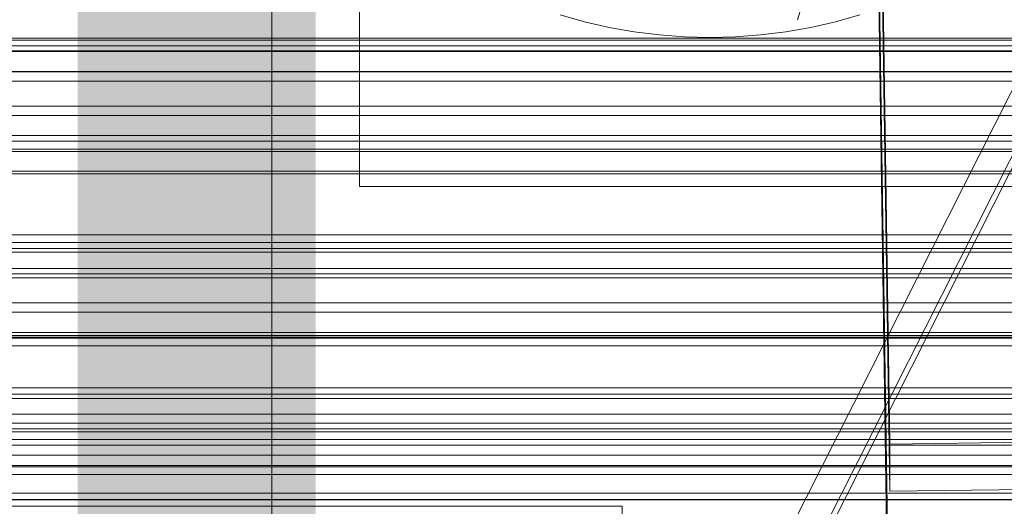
# Model space of a CAD drawing. Header units: millimetres. Extents: x -3490 to 61924, y -72580 to 6847.
# Tile 157 of 256: x 261 to 374, y -34886 to -34830. Entities that reach past the tile are written whole.
import ezdxf

# ---------------------------------------------------------------- set-up
doc = ezdxf.new("R2010")
doc.units = ezdxf.units.MM
for name, color, linetype, lineweight in [('COTAS_O', 1, 'Continuous', 0), ('COTAS_P', 1, 'Continuous', 0), ('frontal_C01', 7, 'Continuous', 0), ('frontal_C02', 7, 'Continuous', 0), ('frontal_C03', 7, 'Continuous', 0), ('frontal_C05', 7, 'Continuous', 0), ('frontal_mezcladora', 7, 'Continuous', 0), ('frontal_secador', 7, 'Continuous', 0), ('frontal_tolva-C01', 7, 'Continuous', 0)]:
    doc.layers.add(name, color=color, linetype=linetype, lineweight=lineweight)
doc.dimstyles.new('R19_100', dxfattribs={"dimtxt": 250, "dimasz": 150, "dimexe": 150, "dimexo": 80, "dimgap": 100, "dimtad": 1, "dimtih": 1, "dimtoh": 1, "dimdsep": 46, "dimcen": 0.09, "dimadec": 0, "dimazin": 0, "dimtfac": 1, "dimtdec": 4, "dimtofl": 0, "dimtmove": 0, "dimatfit": 3, "dimfxl": 1, "dimtolj": 1, "dimtzin": 0, "dimarcsym": 0})

# ---------------------------------------------------------------- blocks, each defined once
blk = doc.blocks.new('DIM_R29_52')
at = {"layer": 'COTAS_P'}
for p, q in [((-1750, -34600), (-1600, -34555)), ((2600, -34600), (2450, -34555)), ((-1750, -35500), (-1750, -34600)), ((-1750, -34600), (2600, -34600)), ((-1750, -34600), (-1600, -34645)), ((2600, -34600), (2450, -34645)), ((2600, -35500), (2600, -34600))]:
    blk.add_line(p, q, dxfattribs=at)
blk.add_text('4350 P', height=250, dxfattribs=at).set_placement((425, -34500))
blk = doc.blocks.new('DIM_R29_58')
at = {"layer": 'COTAS_P'}
for p, q in [((-150, -32300), (550, -32300)), ((550, -32300), (505, -32450)), ((550, -34900), (550, -32300)), ((550, -32300), (595, -32450)), ((550, -34900), (505, -34750)), ((550, -34900), (595, -34750)), ((-150, -34900), (550, -34900))]:
    blk.add_line(p, q, dxfattribs=at)
blk.add_text('2600 P', height=250, rotation=90, dxfattribs=at).set_placement((450, -33600))
blk = doc.blocks.new('DIM_R29_61')
at = {"layer": 'COTAS_O'}
for p, q in [((-650, -34200), (-500, -34155)), ((650, -34200), (500, -34155)), ((-650, -34900), (-650, -34200)), ((-650, -34200), (650, -34200)), ((-650, -34200), (-500, -34245)), ((650, -34200), (500, -34245)), ((650, -34900), (650, -34200))]:
    blk.add_line(p, q, dxfattribs=at)
blk.add_text('1300 O', height=250, dxfattribs=at).set_placement((0, -34100))
blk = doc.blocks.new('DIM_R29_66')
at = {"layer": 'COTAS_P'}
for p, q in [((-305, -34680), (395, -34680)), ((395, -34680), (350, -34830)), ((395, -36000), (395, -34680)), ((395, -34680), (440, -34830)), ((395, -36000), (350, -35850)), ((395, -36000), (440, -35850)), ((-305, -36000), (395, -36000))]:
    blk.add_line(p, q, dxfattribs=at)
blk.add_text('1320 P', height=250, rotation=90, dxfattribs=at).set_placement((295, -35340))

msp = doc.modelspace()

# ---------------------------------------------------------------- linework, layer by layer
at = {"layer": 'frontal_C01'}
for p, q in [((360.514, -34878.394), (357.646, -34683.283)), ((360.514, -34883.786), (357.646, -34688.676)), ((-425, -34873.219), (425, -34873.219)), ((378.512, -34878.148), (360.514, -34878.394)), ((360.514, -34878.394), (360.514, -34883.786)), ((360.514, -34883.786), (378.512, -34883.541)), ((425, -34884.775), (-425, -34884.775))]:
    msp.add_line(p, q, dxfattribs=at)
at = {"layer": 'frontal_C02'}
for p, q in [((360.514, -34906.365), (357.646, -34712.96)), ((360.514, -34912.326), (357.646, -34718.921)), ((430, -34832.309), (-430, -34832.309))]:
    msp.add_line(p, q, dxfattribs=at)
at = {"layer": 'frontal_C03'}
for p, q in [((1250, -34832.076), (-1250, -34832.076)), ((1250, -34832.957), (-1250, -34832.957)), ((1250, -34833.61), (-1250, -34833.61)), ((-1500, -34835.865), (1500, -34835.865)), ((1250, -34835.918), (-1250, -34835.918)), ((-1250, -34836.975), (1250, -34836.975)), ((1250, -34839.827), (-1250, -34839.827)), ((1250, -34840.885), (-1250, -34840.885)), ((1250, -34843.192), (-1250, -34843.192)), ((1250, -34843.845), (-1250, -34843.845)), ((1250, -34844.727), (-1250, -34844.727)), ((1500, -34847.273), (-1500, -34847.273)), ((1500, -34847.558), (-1500, -34847.558)), ((1250, -34854.533), (-1250, -34854.533)), ((1250, -34855.415), (-1250, -34855.415)), ((1250, -34856.068), (-1250, -34856.068)), ((-1500, -34858.967), (1500, -34858.967)), ((1250, -34858.375), (-1250, -34858.375)), ((-1250, -34859.433), (1250, -34859.433)), ((1250, -34862.285), (-1250, -34862.285)), ((1250, -34863.342), (-1250, -34863.342)), ((1250, -34865.65), (-1250, -34865.65)), ((1250, -34866.303), (-1250, -34866.303)), ((1250, -34867.184), (-1250, -34867.184)), ((1250, -34876.991), (-1250, -34876.991)), ((1250, -34877.872), (-1250, -34877.872)), ((1250, -34878.526), (-1250, -34878.526)), ((1250, -34880.833), (-1250, -34880.833)), ((-1250, -34881.89), (1250, -34881.89)), ((1250, -34884.742), (-1250, -34884.742))]:
    msp.add_line(p, q, dxfattribs=at)
at = {"layer": 'frontal_C05'}
for p, q in [((300, -34849), (300, -34689)), ((290, -34992), (290, -34803.5)), ((325.688, -34830.206), (322.904, -34829.423)), ((357.096, -34829.423), (354.312, -34830.206)), ((328.508, -34830.85), (325.688, -34830.206)), ((331.356, -34831.352), (328.508, -34830.85)), ((351.492, -34830.85), (348.644, -34831.352)), ((354.312, -34830.206), (351.492, -34830.85)), ((334.225, -34831.712), (331.356, -34831.352)), ((337.109, -34831.928), (334.225, -34831.712)), ((340, -34832), (337.109, -34831.928)), ((340, -34832), (342.891, -34831.928)), ((345.775, -34831.712), (342.891, -34831.928)), ((348.644, -34831.352), (345.775, -34831.712)), ((300, -34849), (375, -34849)), ((250, -34885.5), (330, -34885.5)), ((283.532, -34885.5), (283.508, -34885.5)), ((283.573, -34885.5), (283.532, -34885.5)), ((283.57, -34885.5), (283.625, -34885.5)), ((283.629, -34885.5), (283.573, -34885.5)), ((283.625, -34885.5), (283.695, -34885.5)), ((283.701, -34885.5), (283.629, -34885.5)), ((283.695, -34885.5), (283.78, -34885.5)), ((283.789, -34885.5), (283.701, -34885.5)), ((283.78, -34885.5), (283.88, -34885.5)), ((283.892, -34885.5), (283.789, -34885.5)), ((283.88, -34885.5), (283.995, -34885.5)), ((284.01, -34885.5), (283.892, -34885.5)), ((283.995, -34885.5), (284.124, -34885.5)), ((284.144, -34885.5), (284.01, -34885.5)), ((284.124, -34885.5), (284.268, -34885.5)), ((284.292, -34885.5), (284.144, -34885.5)), ((284.268, -34885.5), (284.425, -34885.5)), ((284.454, -34885.5), (284.292, -34885.5)), ((284.425, -34885.5), (284.595, -34885.5)), ((284.629, -34885.5), (284.454, -34885.5)), ((284.595, -34885.5), (284.779, -34885.5)), ((284.819, -34885.5), (284.629, -34885.5)), ((284.779, -34885.5), (284.975, -34885.5)), ((285.021, -34885.5), (284.819, -34885.5)), ((284.975, -34885.5), (285.184, -34885.5)), ((285.235, -34885.5), (285.021, -34885.5)), ((285.184, -34885.5), (285.404, -34885.5)), ((285.461, -34885.5), (285.235, -34885.5)), ((285.404, -34885.5), (285.635, -34885.5)), ((285.699, -34885.5), (285.461, -34885.5)), ((285.635, -34885.5), (285.876, -34885.5)), ((285.947, -34885.5), (285.699, -34885.5)), ((285.876, -34885.5), (286.128, -34885.5)), ((286.206, -34885.5), (285.947, -34885.5)), ((286.128, -34885.5), (286.389, -34885.5)), ((286.473, -34885.5), (286.206, -34885.5)), ((286.389, -34885.5), (286.658, -34885.5)), ((286.75, -34885.5), (286.473, -34885.5)), ((286.658, -34885.5), (286.936, -34885.5)), ((287.035, -34885.5), (286.75, -34885.5)), ((286.936, -34885.5), (287.221, -34885.5)), ((287.327, -34885.5), (287.035, -34885.5)), ((287.221, -34885.5), (287.513, -34885.5)), ((287.625, -34885.5), (287.327, -34885.5)), ((287.513, -34885.5), (287.81, -34885.5)), ((287.93, -34885.5), (287.625, -34885.5)), ((287.81, -34885.5), (288.113, -34885.5)), ((288.24, -34885.5), (287.93, -34885.5)), ((288.113, -34885.5), (288.421, -34885.5)), ((288.554, -34885.5), (288.24, -34885.5)), ((288.421, -34885.5), (288.732, -34885.5)), ((288.871, -34885.5), (288.554, -34885.5)), ((288.732, -34885.5), (289.046, -34885.5)), ((289.192, -34885.5), (288.871, -34885.5)), ((289.046, -34885.5), (289.363, -34885.5)), ((289.514, -34885.5), (289.192, -34885.5)), ((289.363, -34885.5), (289.681, -34885.5)), ((289.838, -34885.5), (289.514, -34885.5)), ((289.681, -34885.5), (290, -34885.5)), ((290.162, -34885.5), (289.838, -34885.5)), ((290, -34885.5), (290.319, -34885.5)), ((290.486, -34885.5), (290.162, -34885.5)), ((290.319, -34885.5), (290.637, -34885.5)), ((290.808, -34885.5), (290.486, -34885.5)), ((290.637, -34885.5), (290.954, -34885.5)), ((291.129, -34885.5), (290.808, -34885.5)), ((290.954, -34885.5), (291.268, -34885.5)), ((291.446, -34885.5), (291.129, -34885.5)), ((291.268, -34885.5), (291.579, -34885.5)), ((291.76, -34885.5), (291.446, -34885.5)), ((291.579, -34885.5), (291.887, -34885.5)), ((292.07, -34885.5), (291.76, -34885.5)), ((291.887, -34885.5), (292.19, -34885.5)), ((292.375, -34885.5), (292.07, -34885.5)), ((292.19, -34885.5), (292.487, -34885.5)), ((292.673, -34885.5), (292.375, -34885.5)), ((292.487, -34885.5), (292.779, -34885.5)), ((292.965, -34885.5), (292.673, -34885.5)), ((292.779, -34885.5), (293.064, -34885.5)), ((293.25, -34885.5), (292.965, -34885.5)), ((293.064, -34885.5), (293.342, -34885.5)), ((293.527, -34885.5), (293.25, -34885.5)), ((293.342, -34885.5), (293.611, -34885.5)), ((293.794, -34885.5), (293.527, -34885.5)), ((293.611, -34885.5), (293.872, -34885.5)), ((294.053, -34885.5), (293.794, -34885.5)), ((293.872, -34885.5), (294.124, -34885.5)), ((294.301, -34885.5), (294.053, -34885.5)), ((294.124, -34885.5), (294.365, -34885.5)), ((294.539, -34885.5), (294.301, -34885.5)), ((294.365, -34885.5), (294.596, -34885.5)), ((294.765, -34885.5), (294.539, -34885.5)), ((294.596, -34885.5), (294.816, -34885.5)), ((294.979, -34885.5), (294.765, -34885.5)), ((294.816, -34885.5), (295.025, -34885.5)), ((295.181, -34885.5), (294.979, -34885.5)), ((295.025, -34885.5), (295.221, -34885.5)), ((295.371, -34885.5), (295.181, -34885.5)), ((295.221, -34885.5), (295.405, -34885.5)), ((295.546, -34885.5), (295.371, -34885.5)), ((295.405, -34885.5), (295.575, -34885.5)), ((295.708, -34885.5), (295.546, -34885.5)), ((295.575, -34885.5), (295.732, -34885.5)), ((295.856, -34885.5), (295.708, -34885.5)), ((295.732, -34885.5), (295.876, -34885.5)), ((295.99, -34885.5), (295.856, -34885.5)), ((295.876, -34885.5), (296.005, -34885.5)), ((296.108, -34885.5), (295.99, -34885.5)), ((296.005, -34885.5), (296.12, -34885.5)), ((296.211, -34885.5), (296.108, -34885.5)), ((296.12, -34885.5), (296.22, -34885.5)), ((296.299, -34885.5), (296.211, -34885.5)), ((296.22, -34885.5), (296.305, -34885.5)), ((296.371, -34885.5), (296.299, -34885.5)), ((296.305, -34885.5), (296.375, -34885.5)), ((296.427, -34885.5), (296.371, -34885.5)), ((296.375, -34885.5), (296.43, -34885.5)), ((296.468, -34885.5), (296.427, -34885.5)), ((296.492, -34885.5), (296.468, -34885.5)), ((330, -34893.5), (330, -34885.5))]:
    msp.add_line(p, q, dxfattribs=at)
at = {"layer": 'frontal_mezcladora'}
for p, q in [((190, -34833.519), (420, -34833.519)), ((420, -34845), (190, -34845)), ((190, -34856.481), (420, -34856.481)), ((190, -34866.213), (420, -34866.213)), ((190, -34872.716), (420, -34872.716)), ((-600, -34875), (600, -34875)), ((190, -34875), (420, -34875))]:
    msp.add_line(p, q, dxfattribs=at)
at = {"layer": 'frontal_secador'}
for p, q in [((-1250, -34866), (1250, -34866)), ((-1250, -34872), (1250, -34872)), ((-1250, -34875), (1250, -34875)), ((1250, -34876), (-1250, -34876)), ((-1250, -34876.659), (1250, -34876.659)), ((1250, -34879.659), (-1250, -34879.659)), ((-1250, -34881), (1250, -34881)), ((1250, -34884), (-1250, -34884)), ((-1250, -34884.728), (1250, -34884.728))]:
    msp.add_line(p, q, dxfattribs=at)
at = {"layer": 'frontal_tolva-C01'}
for p, q in [((221.429, -35141.193), (596.429, -34398.198)), ((600, -34398.619), (225, -35141.614)), ((225, -35142.996), (600, -34400))]:
    msp.add_line(p, q, dxfattribs=at)

# ---------------------------------------------------------------- dimensions: what is measured, and where the dimension line sits
at = {"layer": 'COTAS_O'}
dim = msp.add_aligned_dim(p1=(-650, -34900), p2=(650, -34900), distance=700, text='<> O', dimstyle='R19_100', dxfattribs=at)
dim.commit()
dim.dimension.update_dxf_attribs({"geometry": 'DIM_R29_61', "text_midpoint": (0, -34200)})
at = {"layer": 'COTAS_P'}
for p1, p2, distance, picture, middle in [((-150, -34900), (-150, -32300), -700, 'DIM_R29_58', (550, -33600)), ((-1750, -35500), (2600, -35500), 900, 'DIM_R29_52', (425, -34600)), ((-305, -36000), (-305, -34680), -700, 'DIM_R29_66', (395, -35340))]:
    dim = msp.add_aligned_dim(p1=p1, p2=p2, distance=distance, text='<> P', dimstyle='R19_100', dxfattribs=at)
    dim.commit()
    dim.dimension.update_dxf_attribs({"geometry": picture, "text_midpoint": middle})

doc.saveas('drawing.dxf')
